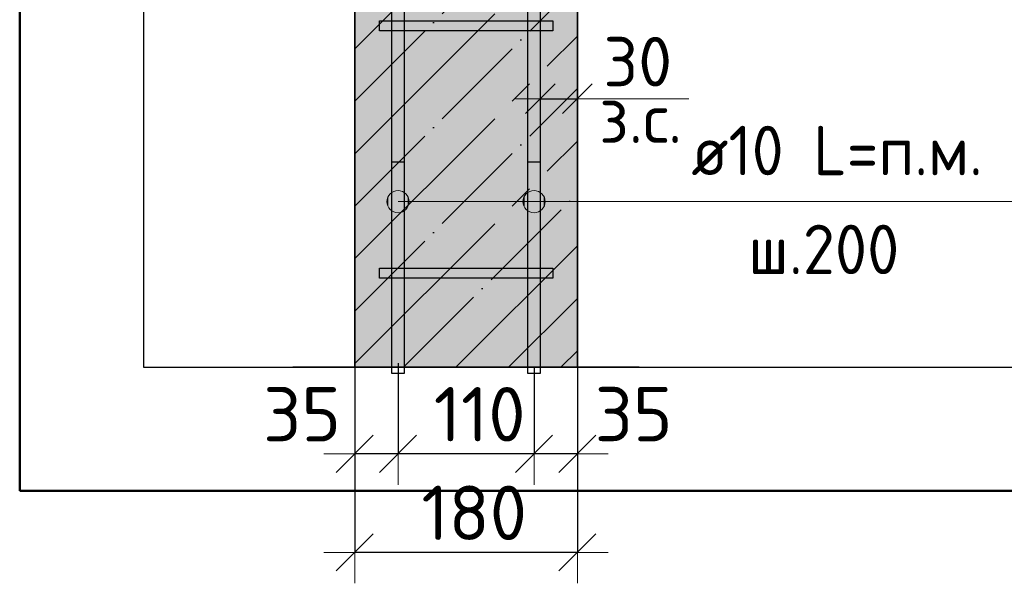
# Model space of a CAD drawing. Header units: millimetres. Extents: x -2995 to 47287, y -2809 to 58122.
# Tile 77 of 143: x 45545 to 46341, y 32758 to 33214. Entities that reach past the tile are written whole.
import ezdxf

# ---------------------------------------------------------------- set-up
doc = ezdxf.new("R2010")
doc.units = ezdxf.units.MM
doc.header["$PDMODE"] = 65
doc.linetypes.add('______11', pattern=[100, 80, -10, 0, -10])
doc.linetypes.add('______5', pattern=[220, 160, -20, 20, -20])
for name, color, linetype, lineweight in [('Standard', 7, 'Continuous', 25), ('Арм.стержн. Арматура края', 96, 'Continuous', 35), ('Арм.стержн. вертикальными 1', 22, 'Continuous', 35), ('Арм.стержн.горизонт. 1', 180, 'Continuous', 35), ('Размерная линия_ общее', 7, 'Continuous', 13), ('Размерная линия_ общее_1', 7, 'Continuous', 13)]:
    doc.layers.add(name, color=color, linetype=linetype, lineweight=lineweight)
doc.layers.add('Арм.стержн.Стяжки', color=7, linetype='Continuous', lineweight=35, true_color=0x501e0f)
doc.styles.add('ISOCPEUR', font='ISOCPEUR')
doc.dimstyles.new('DIMSTYLE_3', dxfattribs={"dimtxt": 44, "dimasz": 50, "dimexe": 0, "dimexo": 0, "dimgap": 22, "dimtad": 2, "dimdec": 0, "dimrnd": 5, "dimzin": 12, "dimdsep": 46, "dimtxsty": 'ISOCPEUR', "dimblk1": 'ALL_ML_STRICH', "dimblk2": 'ALL_ML_STRICH', "dimsah": 1, "dimcen": 0, "dimclrd": 7, "dimclre": 256, "dimclrt": 7, "dimadec": 0, "dimazin": 0, "dimtfac": 1, "dimtdec": 0, "dimtix": 1, "dimtmove": 2, "dimatfit": 3, "dimfxl": 0, "dimtzin": 0, "dimlwd": 0, "dimlwe": -3, "dimarcsym": 0})
doc.dimstyles.new('DIMSTYLE_7', dxfattribs={"dimtxt": 40, "dimasz": 40, "dimexe": 0, "dimexo": 0.001, "dimgap": 20, "dimtad": 2, "dimdec": 0, "dimrnd": 5, "dimzin": 12, "dimdsep": 46, "dimtxsty": 'ISOCPEUR', "dimblk1": 'ALL_ML_STRICH', "dimblk2": 'ALL_ML_STRICH', "dimsah": 1, "dimcen": 0, "dimse1": 1, "dimse2": 1, "dimclrd": 7, "dimclre": 256, "dimclrt": 7, "dimadec": 0, "dimazin": 0, "dimtfac": 1, "dimtdec": 0, "dimtix": 1, "dimtmove": 2, "dimatfit": 3, "dimfxl": 0, "dimtvp": 1.2, "dimtzin": 0, "dimlwd": 0, "dimlwe": -3, "dimarcsym": 0})
doc.dimstyles.new('DIMSTYLE_8', dxfattribs={"dimtxt": 44, "dimasz": 50, "dimexe": 0, "dimexo": 0, "dimgap": 22, "dimtad": 2, "dimdec": 0, "dimrnd": 5, "dimzin": 12, "dimdsep": 46, "dimtxsty": 'ISOCPEUR', "dimblk1": 'ALL_ML_STRICH', "dimblk2": 'ALL_ML_STRICH', "dimsah": 1, "dimcen": 0, "dimclrd": 7, "dimclre": 256, "dimclrt": 7, "dimadec": 0, "dimazin": 0, "dimtfac": 1, "dimtdec": 0, "dimtix": 1, "dimtmove": 2, "dimatfit": 3, "dimfxl": 0, "dimtvp": 1.2, "dimtzin": 0, "dimlwd": 0, "dimlwe": -3, "dimarcsym": 0})

# ---------------------------------------------------------------- blocks, each defined once
blk = doc.blocks.new('ALL_ML_STRICH')
at = {"color": 0, "linetype": 'ByBlock', "lineweight": -2}
for p, q in [((0, -0.5), (0, 0.5)), ((-0.3, -0.3), (0.3, 0.3)), ((-1, 0), (0.5, 0))]:
    blk.add_line(p, q, dxfattribs=at)
blk = doc.blocks.new('*D360')
at = {"layer": 'DEFPOINTS', "color": 7, "linetype": 'Continuous', "lineweight": 13, "transparency": 33554687}
for p in [(45995.8, 32970.07), (45960.8, 32952.11), (45995.8, 32862.94)]:
    blk.add_point(p, dxfattribs=at)
at = {"layer": 'Размерная линия_ общее', "color": 253, "linetype": 'Continuous', "lineweight": -2, "true_color": 0xa0a0a0, "transparency": 33554687}
for p, q in [((45995.8, 32950.07), (45995.8, 32862.94)), ((45960.8, 32932.11), (45960.8, 32862.94))]:
    blk.add_line(p, q, dxfattribs=at)
at = {"layer": 'Размерная линия_ общее', "color": 7, "linetype": 'Continuous', "lineweight": -2, "transparency": 33554687}
blk.add_line((45995.8, 32862.94), (45960.8, 32862.94), dxfattribs=at)
at = {"layer": 'Размерная линия_ общее', "color": 7, "linetype": 'Continuous', "lineweight": 13, "transparency": 33554687, "xscale": 50, "yscale": 50, "zscale": 50}
for p, rotation in [((45960.8, 32862.94), 180), ((45995.8, 32862.94), 360)]:
    blk.add_blockref('ALL_ML_STRICH', p, dxfattribs=dict(at, rotation=rotation))
at = {"layer": 'Размерная линия_ общее', "color": 7, "linetype": 'Continuous', "lineweight": 13, "transparency": 33554687, "insert": (46041.29, 32895.01), "char_height": 44, "width": 88, "attachment_point": 5, "style": 'ISOCPEUR'}
blk.add_mtext('\\A1;{35}', dxfattribs=at)
blk = doc.blocks.new('*D361')
at = {"layer": 'DEFPOINTS', "color": 7, "linetype": 'Continuous', "lineweight": 13, "transparency": 33554687}
for p in [(45850.8, 32956.2), (45960.8, 32952.11), (45960.8, 32862.94)]:
    blk.add_point(p, dxfattribs=at)
at = {"layer": 'Размерная линия_ общее', "color": 253, "linetype": 'Continuous', "lineweight": -2, "true_color": 0xa0a0a0, "transparency": 33554687}
for p, q in [((45850.8, 32936.2), (45850.8, 32862.94)), ((45960.8, 32932.11), (45960.8, 32862.94))]:
    blk.add_line(p, q, dxfattribs=at)
at = {"layer": 'Размерная линия_ общее', "color": 7, "linetype": 'Continuous', "lineweight": -2, "transparency": 33554687}
blk.add_line((45960.8, 32862.94), (45850.8, 32862.94), dxfattribs=at)
at = {"layer": 'Размерная линия_ общее', "color": 7, "linetype": 'Continuous', "lineweight": 13, "transparency": 33554687, "xscale": 50, "yscale": 50, "zscale": 50}
for p, rotation in [((45850.8, 32862.94), 180), ((45960.8, 32862.94), 360)]:
    blk.add_blockref('ALL_ML_STRICH', p, dxfattribs=dict(at, rotation=rotation))
at = {"layer": 'Размерная линия_ общее', "color": 7, "linetype": 'Continuous', "lineweight": 13, "transparency": 33554687, "insert": (45916.8, 32894.94), "char_height": 44, "width": 132, "attachment_point": 5, "style": 'ISOCPEUR'}
blk.add_mtext('\\A1;{110}', dxfattribs=at)
blk = doc.blocks.new('*D362')
at = {"layer": 'DEFPOINTS', "color": 7, "linetype": 'Continuous', "lineweight": 13, "transparency": 33554687}
for p in [(45815.8, 32962.08), (45850.8, 32956.2), (45850.8, 32862.94)]:
    blk.add_point(p, dxfattribs=at)
at = {"layer": 'Размерная линия_ общее', "color": 253, "linetype": 'Continuous', "lineweight": -2, "true_color": 0xa0a0a0, "transparency": 33554687}
for p, q in [((45815.8, 32942.08), (45815.8, 32862.94)), ((45850.8, 32936.2), (45850.8, 32862.94))]:
    blk.add_line(p, q, dxfattribs=at)
at = {"layer": 'Размерная линия_ общее', "color": 7, "linetype": 'Continuous', "lineweight": -2, "transparency": 33554687}
blk.add_line((45850.8, 32862.94), (45815.8, 32862.94), dxfattribs=at)
at = {"layer": 'Размерная линия_ общее', "color": 7, "linetype": 'Continuous', "lineweight": 13, "transparency": 33554687, "xscale": 50, "yscale": 50, "zscale": 50}
for p, rotation in [((45815.8, 32862.94), 180), ((45850.8, 32862.94), 360)]:
    blk.add_blockref('ALL_ML_STRICH', p, dxfattribs=dict(at, rotation=rotation))
at = {"layer": 'Размерная линия_ общее', "color": 7, "linetype": 'Continuous', "lineweight": 13, "transparency": 33554687, "insert": (45773.21, 32894.92), "char_height": 44, "width": 88, "attachment_point": 5, "style": 'ISOCPEUR'}
blk.add_mtext('\\A1;{35}', dxfattribs=at)
blk = doc.blocks.new('*D363')
at = {"layer": 'DEFPOINTS', "color": 7, "linetype": 'Continuous', "lineweight": 13, "transparency": 33554687}
for p in [(45815.8, 32956.52), (45995.8, 32950.07), (45995.8, 32783.19)]:
    blk.add_point(p, dxfattribs=at)
at = {"layer": 'Размерная линия_ общее', "color": 253, "linetype": 'Continuous', "lineweight": -2, "true_color": 0xa0a0a0, "transparency": 33554687}
for p, q in [((45815.8, 32936.52), (45815.8, 32783.19)), ((45995.8, 32930.07), (45995.8, 32783.19))]:
    blk.add_line(p, q, dxfattribs=at)
at = {"layer": 'Размерная линия_ общее', "color": 7, "linetype": 'Continuous', "lineweight": -2, "transparency": 33554687}
blk.add_line((45995.8, 32783.19), (45815.8, 32783.19), dxfattribs=at)
at = {"layer": 'Размерная линия_ общее', "color": 7, "linetype": 'Continuous', "lineweight": 13, "transparency": 33554687, "xscale": 50, "yscale": 50, "zscale": 50}
for p, rotation in [((45815.8, 32783.19), 180), ((45995.8, 32783.19), 360)]:
    blk.add_blockref('ALL_ML_STRICH', p, dxfattribs=dict(at, rotation=rotation))
at = {"layer": 'Размерная линия_ общее', "color": 7, "linetype": 'Continuous', "lineweight": 13, "transparency": 33554687, "insert": (45912.4, 32815.19), "char_height": 44, "width": 132, "attachment_point": 5, "style": 'ISOCPEUR'}
blk.add_mtext('\\A1;{180}', dxfattribs=at)
blk = doc.blocks.new('*D364')
at = {"layer": 'DEFPOINTS', "color": 7, "linetype": 'Continuous', "lineweight": 13, "transparency": 33554687}
for p in [(45965.8, 33158.81), (45995.8, 33158.81), (45965.8, 33150.09)]:
    blk.add_point(p, dxfattribs=at)
at = {"layer": 'Размерная линия_ общее_1', "color": 7, "linetype": 'Continuous', "lineweight": -2, "transparency": 33554687}
blk.add_line((45965.8, 33150.09), (45995.8, 33150.09), dxfattribs=at)
at = {"layer": 'Размерная линия_ общее_1', "color": 7, "linetype": 'Continuous', "lineweight": 13, "transparency": 33554687, "xscale": 40, "yscale": 40, "zscale": 40, "rotation": 180}
blk.add_blockref('ALL_ML_STRICH', (45965.8, 33150.09), dxfattribs=at)
at = {"layer": 'Размерная линия_ общее_1', "color": 7, "linetype": 'Continuous', "lineweight": 13, "transparency": 33554687, "xscale": 40, "yscale": 40, "zscale": 40}
blk.add_blockref('ALL_ML_STRICH', (45995.8, 33150.09), dxfattribs=at)
at = {"layer": 'Размерная линия_ общее_1', "color": 7, "linetype": 'Continuous', "lineweight": 13, "transparency": 33554687, "insert": (46044.62, 33180.09), "char_height": 40, "width": 80, "attachment_point": 5, "style": 'ISOCPEUR'}
blk.add_mtext('\\A1;{30}', dxfattribs=at)
at = {"layer": 'Размерная линия_ общее_1', "color": 7, "linetype": 'Continuous', "lineweight": 13, "transparency": 33554687, "insert": (46013.39, 33154.35), "char_height": 40, "width": 2, "attachment_point": 1, "line_spacing_factor": 0.60241, "style": 'ISOCPEUR'}
blk.add_mtext('з.с.', dxfattribs=at)

msp = doc.modelspace()

# ---------------------------------------------------------------- hatches: boundary and pattern name
at = {"linetype": 'Continuous', "lineweight": -3, "true_color": 0xc7c7c7, "transparency": 33554687}
msp.add_hatch(color=9, dxfattribs=at).paths.add_polyline_path([(45995.8, 33564.06), (45815.8, 33564.06), (45815.8, 32932.94), (45995.8, 32932.94)])
at = {"layer": 'Арм.стержн. вертикальными 1', "linetype": 'Continuous', "lineweight": 50, "transparency": 33554687}
for points in [[(45866.27, 33029.06), (45865.89, 33030.97), (45864.8, 33032.6), (45863.18, 33033.68), (45861.27, 33034.06), (45859.36, 33033.68), (45857.73, 33032.6), (45856.65, 33030.97), (45856.27, 33029.06), (45856.65, 33027.15), (45857.73, 33025.53), (45859.36, 33024.44), (45861.27, 33024.06), (45863.18, 33024.44), (45864.8, 33025.53), (45865.89, 33027.15)], [(45955.8, 33029.06), (45955.42, 33030.97), (45954.34, 33032.6), (45952.71, 33033.68), (45950.8, 33034.06), (45948.89, 33033.68), (45947.26, 33032.6), (45946.18, 33030.97), (45945.8, 33029.06), (45946.18, 33027.15), (45947.26, 33025.53), (45948.89, 33024.44), (45950.8, 33024.06), (45952.71, 33024.44), (45954.34, 33025.53), (45955.42, 33027.15)]]:
    msp.add_hatch(color=4, dxfattribs=at).paths.add_polyline_path(points)
at = {"layer": 'Арм.стержн.горизонт. 1', "linetype": 'Continuous', "lineweight": 13, "transparency": 33554687}
for points in [[(45843.06, 33062.41), (45843.06, 33071.41), (45841.8, 33066.91)], [(45843.06, 33062.41), (45843.06, 33071.41), (45841.8, 33066.91)], [(45843.06, 33062.41), (45843.06, 33071.41), (45841.8, 33066.91)], [(45843.06, 33062.41), (45843.06, 33071.41), (45841.8, 33066.91)], [(45843.06, 33062.41), (45843.06, 33071.41), (45841.8, 33066.91)], [(45843.06, 33062.41), (45843.06, 33071.41), (45841.8, 33066.91)], [(45843.06, 33062.41), (45843.06, 33071.41), (45841.8, 33066.91)], [(45843.06, 33062.41), (45843.06, 33071.41), (45841.8, 33066.91)], [(45843.06, 33062.41), (45843.06, 33071.41), (45841.8, 33066.91)], [(45843.06, 33062.41), (45843.06, 33071.41), (45841.8, 33066.91)], [(45843.06, 33062.41), (45843.06, 33071.41), (45841.8, 33066.91)], [(45843.06, 33062.41), (45843.06, 33071.41), (45841.8, 33066.91)], [(45843.06, 33062.41), (45843.06, 33071.41), (45841.8, 33066.91)], [(45846.3, 33059.17), (45846.3, 33074.65), (45843.06, 33071.41)], [(45846.3, 33059.17), (45846.3, 33074.65), (45843.06, 33071.41)], [(45846.3, 33059.17), (45846.3, 33074.65), (45843.06, 33071.41)], [(45846.3, 33059.17), (45846.3, 33074.65), (45843.06, 33071.41)], [(45846.3, 33059.17), (45846.3, 33074.65), (45843.06, 33071.41)], [(45846.3, 33059.17), (45846.3, 33074.65), (45843.06, 33071.41)], [(45846.3, 33059.17), (45846.3, 33074.65), (45843.06, 33071.41)], [(45846.3, 33059.17), (45846.3, 33074.65), (45843.06, 33071.41)], [(45846.3, 33059.17), (45846.3, 33074.65), (45843.06, 33071.41)], [(45846.3, 33059.17), (45846.3, 33074.65), (45843.06, 33071.41)], [(45846.3, 33059.17), (45846.3, 33074.65), (45843.06, 33071.41)], [(45846.3, 33059.17), (45846.3, 33074.65), (45843.06, 33071.41)], [(45846.3, 33059.17), (45846.3, 33074.65), (45843.06, 33071.41)], [(45846.3, 33059.17), (45843.06, 33071.41), (45843.06, 33062.41)], [(45846.3, 33059.17), (45843.06, 33071.41), (45843.06, 33062.41)], [(45846.3, 33059.17), (45843.06, 33071.41), (45843.06, 33062.41)], [(45846.3, 33059.17), (45843.06, 33071.41), (45843.06, 33062.41)], [(45846.3, 33059.17), (45843.06, 33071.41), (45843.06, 33062.41)], [(45846.3, 33059.17), (45843.06, 33071.41), (45843.06, 33062.41)], [(45846.3, 33059.17), (45843.06, 33071.41), (45843.06, 33062.41)], [(45846.3, 33059.17), (45843.06, 33071.41), (45843.06, 33062.41)], [(45846.3, 33059.17), (45843.06, 33071.41), (45843.06, 33062.41)], [(45846.3, 33059.17), (45843.06, 33071.41), (45843.06, 33062.41)], [(45846.3, 33059.17), (45843.06, 33071.41), (45843.06, 33062.41)], [(45846.3, 33059.17), (45843.06, 33071.41), (45843.06, 33062.41)], [(45846.3, 33059.17), (45843.06, 33071.41), (45843.06, 33062.41)], [(45850.8, 33057.91), (45850.8, 33075.91), (45846.3, 33074.65)], [(45850.8, 33057.91), (45850.8, 33075.91), (45846.3, 33074.65)], [(45850.8, 33057.91), (45850.8, 33075.91), (45846.3, 33074.65)], [(45850.8, 33057.91), (45850.8, 33075.91), (45846.3, 33074.65)], [(45850.8, 33057.91), (45850.8, 33075.91), (45846.3, 33074.65)], [(45850.8, 33057.91), (45850.8, 33075.91), (45846.3, 33074.65)], [(45850.8, 33057.91), (45850.8, 33075.91), (45846.3, 33074.65)], [(45850.8, 33057.91), (45850.8, 33075.91), (45846.3, 33074.65)], [(45850.8, 33057.91), (45850.8, 33075.91), (45846.3, 33074.65)], [(45850.8, 33057.91), (45850.8, 33075.91), (45846.3, 33074.65)], [(45850.8, 33057.91), (45850.8, 33075.91), (45846.3, 33074.65)], [(45850.8, 33057.91), (45850.8, 33075.91), (45846.3, 33074.65)], [(45850.8, 33057.91), (45850.8, 33075.91), (45846.3, 33074.65)], [(45850.8, 33057.91), (45846.3, 33074.65), (45846.3, 33059.17)], [(45850.8, 33057.91), (45846.3, 33074.65), (45846.3, 33059.17)], [(45850.8, 33057.91), (45846.3, 33074.65), (45846.3, 33059.17)], [(45850.8, 33057.91), (45846.3, 33074.65), (45846.3, 33059.17)], [(45850.8, 33057.91), (45846.3, 33074.65), (45846.3, 33059.17)], [(45850.8, 33057.91), (45846.3, 33074.65), (45846.3, 33059.17)], [(45850.8, 33057.91), (45846.3, 33074.65), (45846.3, 33059.17)], [(45850.8, 33057.91), (45846.3, 33074.65), (45846.3, 33059.17)], [(45850.8, 33057.91), (45846.3, 33074.65), (45846.3, 33059.17)], [(45850.8, 33057.91), (45846.3, 33074.65), (45846.3, 33059.17)], [(45850.8, 33057.91), (45846.3, 33074.65), (45846.3, 33059.17)], [(45850.8, 33057.91), (45846.3, 33074.65), (45846.3, 33059.17)], [(45850.8, 33057.91), (45846.3, 33074.65), (45846.3, 33059.17)], [(45855.3, 33059.17), (45855.3, 33074.65), (45850.8, 33075.91)], [(45855.3, 33059.17), (45850.8, 33075.91), (45850.8, 33057.91)], [(45855.3, 33059.17), (45855.3, 33074.65), (45850.8, 33075.91)], [(45855.3, 33059.17), (45850.8, 33075.91), (45850.8, 33057.91)], [(45855.3, 33059.17), (45855.3, 33074.65), (45850.8, 33075.91)], [(45855.3, 33059.17), (45850.8, 33075.91), (45850.8, 33057.91)], [(45855.3, 33059.17), (45855.3, 33074.65), (45850.8, 33075.91)], [(45855.3, 33059.17), (45850.8, 33075.91), (45850.8, 33057.91)], [(45855.3, 33059.17), (45855.3, 33074.65), (45850.8, 33075.91)], [(45855.3, 33059.17), (45850.8, 33075.91), (45850.8, 33057.91)], [(45855.3, 33059.17), (45855.3, 33074.65), (45850.8, 33075.91)], [(45855.3, 33059.17), (45850.8, 33075.91), (45850.8, 33057.91)], [(45855.3, 33059.17), (45855.3, 33074.65), (45850.8, 33075.91)], [(45855.3, 33059.17), (45850.8, 33075.91), (45850.8, 33057.91)], [(45855.3, 33059.17), (45855.3, 33074.65), (45850.8, 33075.91)], [(45855.3, 33059.17), (45850.8, 33075.91), (45850.8, 33057.91)], [(45855.3, 33059.17), (45855.3, 33074.65), (45850.8, 33075.91)], [(45855.3, 33059.17), (45850.8, 33075.91), (45850.8, 33057.91)], [(45855.3, 33059.17), (45855.3, 33074.65), (45850.8, 33075.91)], [(45855.3, 33059.17), (45850.8, 33075.91), (45850.8, 33057.91)], [(45855.3, 33059.17), (45855.3, 33074.65), (45850.8, 33075.91)], [(45855.3, 33059.17), (45850.8, 33075.91), (45850.8, 33057.91)], [(45855.3, 33059.17), (45855.3, 33074.65), (45850.8, 33075.91)], [(45855.3, 33059.17), (45850.8, 33075.91), (45850.8, 33057.91)], [(45855.3, 33059.17), (45855.3, 33074.65), (45850.8, 33075.91)], [(45855.3, 33059.17), (45850.8, 33075.91), (45850.8, 33057.91)], [(45858.54, 33062.41), (45858.54, 33071.41), (45855.3, 33074.65)], [(45858.54, 33062.41), (45855.3, 33074.65), (45855.3, 33059.17)], [(45858.54, 33062.41), (45858.54, 33071.41), (45855.3, 33074.65)], [(45858.54, 33062.41), (45855.3, 33074.65), (45855.3, 33059.17)], [(45858.54, 33062.41), (45858.54, 33071.41), (45855.3, 33074.65)], [(45858.54, 33062.41), (45855.3, 33074.65), (45855.3, 33059.17)], [(45858.54, 33062.41), (45858.54, 33071.41), (45855.3, 33074.65)], [(45858.54, 33062.41), (45855.3, 33074.65), (45855.3, 33059.17)], [(45858.54, 33062.41), (45858.54, 33071.41), (45855.3, 33074.65)], [(45858.54, 33062.41), (45855.3, 33074.65), (45855.3, 33059.17)], [(45858.54, 33062.41), (45858.54, 33071.41), (45855.3, 33074.65)], [(45858.54, 33062.41), (45855.3, 33074.65), (45855.3, 33059.17)], [(45858.54, 33062.41), (45858.54, 33071.41), (45855.3, 33074.65)], [(45858.54, 33062.41), (45855.3, 33074.65), (45855.3, 33059.17)], [(45858.54, 33062.41), (45858.54, 33071.41), (45855.3, 33074.65)], [(45858.54, 33062.41), (45855.3, 33074.65), (45855.3, 33059.17)], [(45858.54, 33062.41), (45858.54, 33071.41), (45855.3, 33074.65)], [(45858.54, 33062.41), (45855.3, 33074.65), (45855.3, 33059.17)], [(45858.54, 33062.41), (45858.54, 33071.41), (45855.3, 33074.65)], [(45858.54, 33062.41), (45855.3, 33074.65), (45855.3, 33059.17)], [(45858.54, 33062.41), (45858.54, 33071.41), (45855.3, 33074.65)], [(45858.54, 33062.41), (45855.3, 33074.65), (45855.3, 33059.17)], [(45858.54, 33062.41), (45858.54, 33071.41), (45855.3, 33074.65)], [(45858.54, 33062.41), (45855.3, 33074.65), (45855.3, 33059.17)], [(45858.54, 33062.41), (45858.54, 33071.41), (45855.3, 33074.65)], [(45858.54, 33062.41), (45855.3, 33074.65), (45855.3, 33059.17)], [(45858.54, 33071.41), (45858.54, 33062.41), (45859.8, 33066.91)], [(45858.54, 33071.41), (45858.54, 33062.41), (45859.8, 33066.91)], [(45858.54, 33071.41), (45858.54, 33062.41), (45859.8, 33066.91)], [(45858.54, 33071.41), (45858.54, 33062.41), (45859.8, 33066.91)], [(45858.54, 33071.41), (45858.54, 33062.41), (45859.8, 33066.91)], [(45858.54, 33071.41), (45858.54, 33062.41), (45859.8, 33066.91)], [(45858.54, 33071.41), (45858.54, 33062.41), (45859.8, 33066.91)], [(45858.54, 33071.41), (45858.54, 33062.41), (45859.8, 33066.91)], [(45858.54, 33071.41), (45858.54, 33062.41), (45859.8, 33066.91)], [(45858.54, 33071.41), (45858.54, 33062.41), (45859.8, 33066.91)], [(45858.54, 33071.41), (45858.54, 33062.41), (45859.8, 33066.91)], [(45858.54, 33071.41), (45858.54, 33062.41), (45859.8, 33066.91)], [(45858.54, 33071.41), (45858.54, 33062.41), (45859.8, 33066.91)], [(45953.06, 33062.41), (45953.06, 33071.41), (45951.8, 33066.91)], [(45953.06, 33062.41), (45953.06, 33071.41), (45951.8, 33066.91)], [(45953.06, 33062.41), (45953.06, 33071.41), (45951.8, 33066.91)], [(45953.06, 33062.41), (45953.06, 33071.41), (45951.8, 33066.91)], [(45953.06, 33062.41), (45953.06, 33071.41), (45951.8, 33066.91)], [(45953.06, 33062.41), (45953.06, 33071.41), (45951.8, 33066.91)], [(45953.06, 33062.41), (45953.06, 33071.41), (45951.8, 33066.91)], [(45953.06, 33062.41), (45953.06, 33071.41), (45951.8, 33066.91)], [(45953.06, 33062.41), (45953.06, 33071.41), (45951.8, 33066.91)], [(45953.06, 33062.41), (45953.06, 33071.41), (45951.8, 33066.91)], [(45953.06, 33062.41), (45953.06, 33071.41), (45951.8, 33066.91)], [(45953.06, 33062.41), (45953.06, 33071.41), (45951.8, 33066.91)], [(45953.06, 33062.41), (45953.06, 33071.41), (45951.8, 33066.91)], [(45956.3, 33059.17), (45956.3, 33074.65), (45953.06, 33071.41)], [(45956.3, 33059.17), (45956.3, 33074.65), (45953.06, 33071.41)], [(45956.3, 33059.17), (45956.3, 33074.65), (45953.06, 33071.41)], [(45956.3, 33059.17), (45956.3, 33074.65), (45953.06, 33071.41)], [(45956.3, 33059.17), (45956.3, 33074.65), (45953.06, 33071.41)], [(45956.3, 33059.17), (45956.3, 33074.65), (45953.06, 33071.41)], [(45956.3, 33059.17), (45956.3, 33074.65), (45953.06, 33071.41)], [(45956.3, 33059.17), (45956.3, 33074.65), (45953.06, 33071.41)], [(45956.3, 33059.17), (45956.3, 33074.65), (45953.06, 33071.41)], [(45956.3, 33059.17), (45956.3, 33074.65), (45953.06, 33071.41)], [(45956.3, 33059.17), (45956.3, 33074.65), (45953.06, 33071.41)], [(45956.3, 33059.17), (45956.3, 33074.65), (45953.06, 33071.41)], [(45956.3, 33059.17), (45956.3, 33074.65), (45953.06, 33071.41)], [(45956.3, 33059.17), (45953.06, 33071.41), (45953.06, 33062.41)], [(45956.3, 33059.17), (45953.06, 33071.41), (45953.06, 33062.41)], [(45956.3, 33059.17), (45953.06, 33071.41), (45953.06, 33062.41)], [(45956.3, 33059.17), (45953.06, 33071.41), (45953.06, 33062.41)], [(45956.3, 33059.17), (45953.06, 33071.41), (45953.06, 33062.41)], [(45956.3, 33059.17), (45953.06, 33071.41), (45953.06, 33062.41)], [(45956.3, 33059.17), (45953.06, 33071.41), (45953.06, 33062.41)], [(45956.3, 33059.17), (45953.06, 33071.41), (45953.06, 33062.41)], [(45956.3, 33059.17), (45953.06, 33071.41), (45953.06, 33062.41)], [(45956.3, 33059.17), (45953.06, 33071.41), (45953.06, 33062.41)], [(45956.3, 33059.17), (45953.06, 33071.41), (45953.06, 33062.41)], [(45956.3, 33059.17), (45953.06, 33071.41), (45953.06, 33062.41)], [(45956.3, 33059.17), (45953.06, 33071.41), (45953.06, 33062.41)], [(45960.8, 33057.91), (45960.8, 33075.91), (45956.3, 33074.65)], [(45960.8, 33057.91), (45960.8, 33075.91), (45956.3, 33074.65)], [(45960.8, 33057.91), (45960.8, 33075.91), (45956.3, 33074.65)], [(45960.8, 33057.91), (45960.8, 33075.91), (45956.3, 33074.65)], [(45960.8, 33057.91), (45960.8, 33075.91), (45956.3, 33074.65)], [(45960.8, 33057.91), (45960.8, 33075.91), (45956.3, 33074.65)], [(45960.8, 33057.91), (45960.8, 33075.91), (45956.3, 33074.65)], [(45960.8, 33057.91), (45960.8, 33075.91), (45956.3, 33074.65)], [(45960.8, 33057.91), (45960.8, 33075.91), (45956.3, 33074.65)], [(45960.8, 33057.91), (45960.8, 33075.91), (45956.3, 33074.65)], [(45960.8, 33057.91), (45960.8, 33075.91), (45956.3, 33074.65)], [(45960.8, 33057.91), (45960.8, 33075.91), (45956.3, 33074.65)], [(45960.8, 33057.91), (45960.8, 33075.91), (45956.3, 33074.65)], [(45960.8, 33057.91), (45956.3, 33074.65), (45956.3, 33059.17)], [(45960.8, 33057.91), (45956.3, 33074.65), (45956.3, 33059.17)], [(45960.8, 33057.91), (45956.3, 33074.65), (45956.3, 33059.17)], [(45960.8, 33057.91), (45956.3, 33074.65), (45956.3, 33059.17)], [(45960.8, 33057.91), (45956.3, 33074.65), (45956.3, 33059.17)], [(45960.8, 33057.91), (45956.3, 33074.65), (45956.3, 33059.17)], [(45960.8, 33057.91), (45956.3, 33074.65), (45956.3, 33059.17)], [(45960.8, 33057.91), (45956.3, 33074.65), (45956.3, 33059.17)], [(45960.8, 33057.91), (45956.3, 33074.65), (45956.3, 33059.17)], [(45960.8, 33057.91), (45956.3, 33074.65), (45956.3, 33059.17)], [(45960.8, 33057.91), (45956.3, 33074.65), (45956.3, 33059.17)], [(45960.8, 33057.91), (45956.3, 33074.65), (45956.3, 33059.17)], [(45960.8, 33057.91), (45956.3, 33074.65), (45956.3, 33059.17)], [(45965.3, 33059.17), (45965.3, 33074.65), (45960.8, 33075.91)], [(45965.3, 33059.17), (45960.8, 33075.91), (45960.8, 33057.91)], [(45965.3, 33059.17), (45965.3, 33074.65), (45960.8, 33075.91)], [(45965.3, 33059.17), (45960.8, 33075.91), (45960.8, 33057.91)], [(45965.3, 33059.17), (45965.3, 33074.65), (45960.8, 33075.91)], [(45965.3, 33059.17), (45960.8, 33075.91), (45960.8, 33057.91)], [(45965.3, 33059.17), (45965.3, 33074.65), (45960.8, 33075.91)], [(45965.3, 33059.17), (45960.8, 33075.91), (45960.8, 33057.91)], [(45965.3, 33059.17), (45965.3, 33074.65), (45960.8, 33075.91)], [(45965.3, 33059.17), (45960.8, 33075.91), (45960.8, 33057.91)], [(45965.3, 33059.17), (45965.3, 33074.65), (45960.8, 33075.91)], [(45965.3, 33059.17), (45960.8, 33075.91), (45960.8, 33057.91)], [(45965.3, 33059.17), (45965.3, 33074.65), (45960.8, 33075.91)], [(45965.3, 33059.17), (45960.8, 33075.91), (45960.8, 33057.91)], [(45965.3, 33059.17), (45965.3, 33074.65), (45960.8, 33075.91)], [(45965.3, 33059.17), (45960.8, 33075.91), (45960.8, 33057.91)], [(45965.3, 33059.17), (45965.3, 33074.65), (45960.8, 33075.91)], [(45965.3, 33059.17), (45960.8, 33075.91), (45960.8, 33057.91)], [(45965.3, 33059.17), (45965.3, 33074.65), (45960.8, 33075.91)], [(45965.3, 33059.17), (45960.8, 33075.91), (45960.8, 33057.91)], [(45965.3, 33059.17), (45965.3, 33074.65), (45960.8, 33075.91)], [(45965.3, 33059.17), (45960.8, 33075.91), (45960.8, 33057.91)], [(45965.3, 33059.17), (45965.3, 33074.65), (45960.8, 33075.91)], [(45965.3, 33059.17), (45960.8, 33075.91), (45960.8, 33057.91)], [(45965.3, 33059.17), (45965.3, 33074.65), (45960.8, 33075.91)], [(45965.3, 33059.17), (45960.8, 33075.91), (45960.8, 33057.91)], [(45968.54, 33062.41), (45968.54, 33071.41), (45965.3, 33074.65)], [(45968.54, 33062.41), (45965.3, 33074.65), (45965.3, 33059.17)], [(45968.54, 33062.41), (45968.54, 33071.41), (45965.3, 33074.65)], [(45968.54, 33062.41), (45965.3, 33074.65), (45965.3, 33059.17)], [(45968.54, 33062.41), (45968.54, 33071.41), (45965.3, 33074.65)], [(45968.54, 33062.41), (45965.3, 33074.65), (45965.3, 33059.17)], [(45968.54, 33062.41), (45968.54, 33071.41), (45965.3, 33074.65)], [(45968.54, 33062.41), (45965.3, 33074.65), (45965.3, 33059.17)], [(45968.54, 33062.41), (45968.54, 33071.41), (45965.3, 33074.65)], [(45968.54, 33062.41), (45965.3, 33074.65), (45965.3, 33059.17)], [(45968.54, 33062.41), (45968.54, 33071.41), (45965.3, 33074.65)], [(45968.54, 33062.41), (45965.3, 33074.65), (45965.3, 33059.17)], [(45968.54, 33062.41), (45968.54, 33071.41), (45965.3, 33074.65)], [(45968.54, 33062.41), (45965.3, 33074.65), (45965.3, 33059.17)], [(45968.54, 33062.41), (45968.54, 33071.41), (45965.3, 33074.65)], [(45968.54, 33062.41), (45965.3, 33074.65), (45965.3, 33059.17)], [(45968.54, 33062.41), (45968.54, 33071.41), (45965.3, 33074.65)], [(45968.54, 33062.41), (45965.3, 33074.65), (45965.3, 33059.17)], [(45968.54, 33062.41), (45968.54, 33071.41), (45965.3, 33074.65)], [(45968.54, 33062.41), (45965.3, 33074.65), (45965.3, 33059.17)], [(45968.54, 33062.41), (45968.54, 33071.41), (45965.3, 33074.65)], [(45968.54, 33062.41), (45965.3, 33074.65), (45965.3, 33059.17)], [(45968.54, 33062.41), (45968.54, 33071.41), (45965.3, 33074.65)], [(45968.54, 33062.41), (45965.3, 33074.65), (45965.3, 33059.17)], [(45968.54, 33062.41), (45968.54, 33071.41), (45965.3, 33074.65)], [(45968.54, 33062.41), (45965.3, 33074.65), (45965.3, 33059.17)], [(45968.54, 33071.41), (45968.54, 33062.41), (45969.8, 33066.91)], [(45968.54, 33071.41), (45968.54, 33062.41), (45969.8, 33066.91)], [(45968.54, 33071.41), (45968.54, 33062.41), (45969.8, 33066.91)], [(45968.54, 33071.41), (45968.54, 33062.41), (45969.8, 33066.91)], [(45968.54, 33071.41), (45968.54, 33062.41), (45969.8, 33066.91)], [(45968.54, 33071.41), (45968.54, 33062.41), (45969.8, 33066.91)], [(45968.54, 33071.41), (45968.54, 33062.41), (45969.8, 33066.91)], [(45968.54, 33071.41), (45968.54, 33062.41), (45969.8, 33066.91)], [(45968.54, 33071.41), (45968.54, 33062.41), (45969.8, 33066.91)], [(45968.54, 33071.41), (45968.54, 33062.41), (45969.8, 33066.91)], [(45968.54, 33071.41), (45968.54, 33062.41), (45969.8, 33066.91)], [(45968.54, 33071.41), (45968.54, 33062.41), (45969.8, 33066.91)], [(45968.54, 33071.41), (45968.54, 33062.41), (45969.8, 33066.91)]]:
    msp.add_hatch(color=7, dxfattribs=at).paths.add_polyline_path(points)

# ---------------------------------------------------------------- linework, layer by layer
at = {"color": 7, "linetype": 'Continuous', "lineweight": 35, "transparency": 33554687}
for p, q in [((45815.8, 33564.06), (45815.8, 32932.94)), ((45995.8, 32932.94), (45995.8, 33564.06))]:
    msp.add_line(p, q, dxfattribs=at)
at = {"color": 253, "linetype": '______5', "lineweight": -3, "true_color": 0xababab, "transparency": 33554687}
for p, q in [((45815.8, 33190.49), (45995.8, 33370.49)), ((45815.8, 33105.64), (45995.8, 33285.64)), ((45815.8, 33020.79), (45995.8, 33200.79)), ((45815.8, 32935.93), (45995.8, 33115.93)), ((45897.65, 32932.94), (45995.8, 33031.08)), ((45982.51, 32932.94), (45995.8, 32946.23))]:
    msp.add_line(p, q, dxfattribs=at)
at = {"color": 253, "linetype": '______11', "lineweight": -3, "true_color": 0xababab, "transparency": 33554687}
for p, q in [((45815.8, 33148.07), (45995.8, 33328.07)), ((45815.8, 33063.21), (45995.8, 33243.21)), ((45815.8, 32978.36), (45995.8, 33158.36)), ((45855.23, 32932.94), (45995.8, 33073.51)), ((45940.08, 32932.94), (45995.8, 32988.65))]:
    msp.add_line(p, q, dxfattribs=at)
at = {"color": 7, "linetype": 'Continuous', "lineweight": 25, "transparency": 33554687}
msp.add_line((46045.8, 32932.94), (45765.8, 32932.94), dxfattribs=at)
at = {"layer": 'Standard', "color": 52, "linetype": 'Continuous', "lineweight": -3, "transparency": 33554687}
for p, q in [((45644.92, 33790.98), (45644.92, 32932.94)), ((45644.92, 33790.98), (45644.92, 32932.94)), ((45644.92, 32932.94), (46555.84, 32932.94)), ((45644.92, 32932.94), (46555.84, 32932.94))]:
    msp.add_line(p, q, dxfattribs=at)
at = {"layer": 'Standard', "color": 7, "linetype": 'Continuous', "lineweight": 13, "transparency": 33554687}
msp.add_line((45995.8, 33150.09), (46085.8, 33150.09), dxfattribs=at)
at = {"layer": 'Standard', "color": 7, "linetype": 'Continuous', "lineweight": 50, "transparency": 33554687}
msp.add_lwpolyline([(45544.92, 32832.94), (46655.84, 32832.94), (46655.84, 33890.98), (45544.92, 33890.98), (45544.92, 32832.94)], dxfattribs=at)
at = {"layer": 'Арм.стержн. Арматура края', "color": 4, "linetype": 'Continuous', "lineweight": 25, "transparency": 33554687}
for points in [[(45855.8, 33099.06), (45855.8, 32927.94), (45845.8, 32927.94), (45845.8, 33099.06), (45855.8, 33099.06)], [(45855.8, 33099.06), (45855.8, 32927.94), (45845.8, 32927.94), (45845.8, 33099.06), (45855.8, 33099.06)], [(45855.8, 33099.06), (45855.8, 32927.94), (45845.8, 32927.94), (45845.8, 33099.06), (45855.8, 33099.06)], [(45855.8, 33099.06), (45855.8, 32927.94), (45845.8, 32927.94), (45845.8, 33099.06), (45855.8, 33099.06)], [(45855.8, 33099.06), (45855.8, 32927.94), (45845.8, 32927.94), (45845.8, 33099.06), (45855.8, 33099.06)], [(45855.8, 33099.06), (45855.8, 32927.94), (45845.8, 32927.94), (45845.8, 33099.06), (45855.8, 33099.06)], [(45855.8, 33099.06), (45855.8, 32927.94), (45845.8, 32927.94), (45845.8, 33099.06), (45855.8, 33099.06)], [(45855.8, 33099.06), (45855.8, 32927.94), (45845.8, 32927.94), (45845.8, 33099.06), (45855.8, 33099.06)], [(45855.8, 33099.06), (45855.8, 32927.94), (45845.8, 32927.94), (45845.8, 33099.06), (45855.8, 33099.06)], [(45855.8, 33099.06), (45855.8, 32927.94), (45845.8, 32927.94), (45845.8, 33099.06), (45855.8, 33099.06)], [(45855.8, 33099.06), (45855.8, 32927.94), (45845.8, 32927.94), (45845.8, 33099.06), (45855.8, 33099.06)], [(45955.8, 32927.94), (45955.8, 33099.06), (45965.8, 33099.06), (45965.8, 32927.94), (45955.8, 32927.94)], [(45955.8, 32927.94), (45955.8, 33099.06), (45965.8, 33099.06), (45965.8, 32927.94), (45955.8, 32927.94)], [(45955.8, 32927.94), (45955.8, 33099.06), (45965.8, 33099.06), (45965.8, 32927.94), (45955.8, 32927.94)], [(45955.8, 32927.94), (45955.8, 33099.06), (45965.8, 33099.06), (45965.8, 32927.94), (45955.8, 32927.94)], [(45955.8, 32927.94), (45955.8, 33099.06), (45965.8, 33099.06), (45965.8, 32927.94), (45955.8, 32927.94)], [(45955.8, 32927.94), (45955.8, 33099.06), (45965.8, 33099.06), (45965.8, 32927.94), (45955.8, 32927.94)], [(45955.8, 32927.94), (45955.8, 33099.06), (45965.8, 33099.06), (45965.8, 32927.94), (45955.8, 32927.94)], [(45955.8, 32927.94), (45955.8, 33099.06), (45965.8, 33099.06), (45965.8, 32927.94), (45955.8, 32927.94)], [(45955.8, 32927.94), (45955.8, 33099.06), (45965.8, 33099.06), (45965.8, 32927.94), (45955.8, 32927.94)], [(45955.8, 32927.94), (45955.8, 33099.06), (45965.8, 33099.06), (45965.8, 32927.94), (45955.8, 32927.94)], [(45955.8, 32927.94), (45955.8, 33099.06), (45965.8, 33099.06), (45965.8, 32927.94), (45955.8, 32927.94)]]:
    msp.add_lwpolyline(points, dxfattribs=at)
at = {"layer": 'Арм.стержн.горизонт. 1', "color": 7, "linetype": 'Continuous', "lineweight": 13, "transparency": 33554687}
for p, q in [((45850.8, 33075.91), (45850.8, 33075.91)), ((45850.8, 33075.91), (45850.8, 33075.91)), ((45850.8, 33075.91), (45850.8, 33075.91)), ((45850.8, 33075.91), (45850.8, 33075.91)), ((45850.8, 33075.91), (45850.8, 33075.91)), ((45850.8, 33075.91), (45850.8, 33075.91)), ((45850.8, 33075.91), (45850.8, 33075.91)), ((45850.8, 33075.91), (45850.8, 33075.91)), ((45850.8, 33075.91), (45850.8, 33075.91)), ((45850.8, 33075.91), (45850.8, 33075.91)), ((45850.8, 33075.91), (45850.8, 33075.91)), ((45850.8, 33075.91), (45850.8, 33075.91)), ((45850.8, 33075.91), (45850.8, 33075.91)), ((45960.8, 33075.91), (45960.8, 33075.91)), ((45960.8, 33075.91), (45960.8, 33075.91)), ((45960.8, 33075.91), (45960.8, 33075.91)), ((45960.8, 33075.91), (45960.8, 33075.91)), ((45960.8, 33075.91), (45960.8, 33075.91)), ((45960.8, 33075.91), (45960.8, 33075.91)), ((45960.8, 33075.91), (45960.8, 33075.91)), ((45960.8, 33075.91), (45960.8, 33075.91)), ((45960.8, 33075.91), (45960.8, 33075.91)), ((45960.8, 33075.91), (45960.8, 33075.91)), ((45960.8, 33075.91), (45960.8, 33075.91)), ((45960.8, 33075.91), (45960.8, 33075.91)), ((45960.8, 33075.91), (45960.8, 33075.91)), ((45841.8, 33066.91), (45841.8, 33066.91)), ((45841.8, 33066.91), (45841.8, 33066.91)), ((45841.8, 33066.91), (45841.8, 33066.91)), ((45841.8, 33066.91), (45841.8, 33066.91)), ((45841.8, 33066.91), (45841.8, 33066.91)), ((45841.8, 33066.91), (45841.8, 33066.91)), ((45841.8, 33066.91), (45841.8, 33066.91)), ((45841.8, 33066.91), (45841.8, 33066.91)), ((45841.8, 33066.91), (45841.8, 33066.91)), ((45841.8, 33066.91), (45841.8, 33066.91)), ((45841.8, 33066.91), (45841.8, 33066.91)), ((45841.8, 33066.91), (45841.8, 33066.91)), ((45841.8, 33066.91), (45841.8, 33066.91)), ((46067.93, 33066.91), (45850.8, 33066.91)), ((46067.93, 33066.91), (45850.8, 33066.91)), ((46067.93, 33066.91), (45850.8, 33066.91)), ((46067.93, 33066.91), (45850.8, 33066.91)), ((46067.93, 33066.91), (45850.8, 33066.91)), ((46067.93, 33066.91), (45850.8, 33066.91)), ((46067.93, 33066.91), (45850.8, 33066.91)), ((46067.93, 33066.91), (45850.8, 33066.91)), ((46067.93, 33066.91), (45850.8, 33066.91)), ((46067.93, 33066.91), (45850.8, 33066.91)), ((46067.93, 33066.91), (45850.8, 33066.91)), ((46067.93, 33066.91), (45850.8, 33066.91)), ((46067.93, 33066.91), (45850.8, 33066.91)), ((45859.8, 33066.91), (45859.8, 33066.91)), ((45859.8, 33066.91), (45859.8, 33066.91)), ((45859.8, 33066.91), (45859.8, 33066.91)), ((45859.8, 33066.91), (45859.8, 33066.91)), ((45859.8, 33066.91), (45859.8, 33066.91)), ((45859.8, 33066.91), (45859.8, 33066.91)), ((45859.8, 33066.91), (45859.8, 33066.91)), ((45859.8, 33066.91), (45859.8, 33066.91)), ((45859.8, 33066.91), (45859.8, 33066.91)), ((45859.8, 33066.91), (45859.8, 33066.91)), ((45859.8, 33066.91), (45859.8, 33066.91)), ((45859.8, 33066.91), (45859.8, 33066.91)), ((45859.8, 33066.91), (45859.8, 33066.91)), ((45951.8, 33066.91), (45951.8, 33066.91)), ((45951.8, 33066.91), (45951.8, 33066.91)), ((45951.8, 33066.91), (45951.8, 33066.91)), ((45951.8, 33066.91), (45951.8, 33066.91)), ((45951.8, 33066.91), (45951.8, 33066.91)), ((45951.8, 33066.91), (45951.8, 33066.91)), ((45951.8, 33066.91), (45951.8, 33066.91)), ((45951.8, 33066.91), (45951.8, 33066.91)), ((45951.8, 33066.91), (45951.8, 33066.91)), ((45951.8, 33066.91), (45951.8, 33066.91)), ((45951.8, 33066.91), (45951.8, 33066.91)), ((45951.8, 33066.91), (45951.8, 33066.91)), ((45951.8, 33066.91), (45951.8, 33066.91)), ((46067.93, 33066.91), (45960.8, 33066.91)), ((46067.93, 33066.91), (45960.8, 33066.91)), ((46067.93, 33066.91), (45960.8, 33066.91)), ((46067.93, 33066.91), (45960.8, 33066.91)), ((46067.93, 33066.91), (45960.8, 33066.91)), ((46067.93, 33066.91), (45960.8, 33066.91)), ((46067.93, 33066.91), (45960.8, 33066.91)), ((46067.93, 33066.91), (45960.8, 33066.91)), ((46067.93, 33066.91), (45960.8, 33066.91)), ((46067.93, 33066.91), (45960.8, 33066.91)), ((46067.93, 33066.91), (45960.8, 33066.91)), ((46067.93, 33066.91), (45960.8, 33066.91)), ((46067.93, 33066.91), (45960.8, 33066.91)), ((45969.8, 33066.91), (45969.8, 33066.91)), ((45969.8, 33066.91), (45969.8, 33066.91)), ((45969.8, 33066.91), (45969.8, 33066.91)), ((45969.8, 33066.91), (45969.8, 33066.91)), ((45969.8, 33066.91), (45969.8, 33066.91)), ((45969.8, 33066.91), (45969.8, 33066.91)), ((45969.8, 33066.91), (45969.8, 33066.91)), ((45969.8, 33066.91), (45969.8, 33066.91)), ((45969.8, 33066.91), (45969.8, 33066.91)), ((45969.8, 33066.91), (45969.8, 33066.91)), ((45969.8, 33066.91), (45969.8, 33066.91)), ((45969.8, 33066.91), (45969.8, 33066.91)), ((45969.8, 33066.91), (45969.8, 33066.91)), ((46067.93, 33066.91), (46355.93, 33066.91)), ((45850.8, 33057.91), (45850.8, 33057.91)), ((45850.8, 33057.91), (45850.8, 33057.91)), ((45850.8, 33057.91), (45850.8, 33057.91)), ((45850.8, 33057.91), (45850.8, 33057.91)), ((45850.8, 33057.91), (45850.8, 33057.91)), ((45850.8, 33057.91), (45850.8, 33057.91)), ((45850.8, 33057.91), (45850.8, 33057.91)), ((45850.8, 33057.91), (45850.8, 33057.91)), ((45850.8, 33057.91), (45850.8, 33057.91)), ((45850.8, 33057.91), (45850.8, 33057.91)), ((45850.8, 33057.91), (45850.8, 33057.91)), ((45850.8, 33057.91), (45850.8, 33057.91)), ((45850.8, 33057.91), (45850.8, 33057.91)), ((45960.8, 33057.91), (45960.8, 33057.91)), ((45960.8, 33057.91), (45960.8, 33057.91)), ((45960.8, 33057.91), (45960.8, 33057.91)), ((45960.8, 33057.91), (45960.8, 33057.91)), ((45960.8, 33057.91), (45960.8, 33057.91)), ((45960.8, 33057.91), (45960.8, 33057.91)), ((45960.8, 33057.91), (45960.8, 33057.91)), ((45960.8, 33057.91), (45960.8, 33057.91)), ((45960.8, 33057.91), (45960.8, 33057.91)), ((45960.8, 33057.91), (45960.8, 33057.91)), ((45960.8, 33057.91), (45960.8, 33057.91)), ((45960.8, 33057.91), (45960.8, 33057.91)), ((45960.8, 33057.91), (45960.8, 33057.91))]:
    msp.add_line(p, q, dxfattribs=at)
at = {"layer": 'Арм.стержн.горизонт. 1', "color": 4, "linetype": 'Continuous', "lineweight": 25, "transparency": 33554687}
for points in [[(45845.8, 32927.94), (45845.8, 33674.06), (45855.8, 33674.06), (45855.8, 32927.94), (45845.8, 32927.94)], [(45845.8, 32927.94), (45845.8, 33674.06), (45855.8, 33674.06), (45855.8, 32927.94), (45845.8, 32927.94)], [(45845.8, 32927.94), (45845.8, 33674.06), (45855.8, 33674.06), (45855.8, 32927.94), (45845.8, 32927.94)], [(45845.8, 32927.94), (45845.8, 33674.06), (45855.8, 33674.06), (45855.8, 32927.94), (45845.8, 32927.94)], [(45845.8, 32927.94), (45845.8, 33674.06), (45855.8, 33674.06), (45855.8, 32927.94), (45845.8, 32927.94)], [(45845.8, 32927.94), (45845.8, 33674.06), (45855.8, 33674.06), (45855.8, 32927.94), (45845.8, 32927.94)], [(45845.8, 32927.94), (45845.8, 33674.06), (45855.8, 33674.06), (45855.8, 32927.94), (45845.8, 32927.94)], [(45845.8, 32927.94), (45845.8, 33674.06), (45855.8, 33674.06), (45855.8, 32927.94), (45845.8, 32927.94)], [(45845.8, 32927.94), (45845.8, 33674.06), (45855.8, 33674.06), (45855.8, 32927.94), (45845.8, 32927.94)], [(45845.8, 32927.94), (45845.8, 33674.06), (45855.8, 33674.06), (45855.8, 32927.94), (45845.8, 32927.94)], [(45845.8, 32927.94), (45845.8, 33674.06), (45855.8, 33674.06), (45855.8, 32927.94), (45845.8, 32927.94)], [(45845.8, 32927.94), (45845.8, 33674.06), (45855.8, 33674.06), (45855.8, 32927.94), (45845.8, 32927.94)], [(45845.8, 32927.94), (45845.8, 33674.06), (45855.8, 33674.06), (45855.8, 32927.94), (45845.8, 32927.94)], [(45955.8, 32927.94), (45955.8, 33674.06), (45965.8, 33674.06), (45965.8, 32927.94), (45955.8, 32927.94)], [(45955.8, 32927.94), (45955.8, 33674.06), (45965.8, 33674.06), (45965.8, 32927.94), (45955.8, 32927.94)], [(45955.8, 32927.94), (45955.8, 33674.06), (45965.8, 33674.06), (45965.8, 32927.94), (45955.8, 32927.94)], [(45955.8, 32927.94), (45955.8, 33674.06), (45965.8, 33674.06), (45965.8, 32927.94), (45955.8, 32927.94)], [(45955.8, 32927.94), (45955.8, 33674.06), (45965.8, 33674.06), (45965.8, 32927.94), (45955.8, 32927.94)], [(45955.8, 32927.94), (45955.8, 33674.06), (45965.8, 33674.06), (45965.8, 32927.94), (45955.8, 32927.94)], [(45955.8, 32927.94), (45955.8, 33674.06), (45965.8, 33674.06), (45965.8, 32927.94), (45955.8, 32927.94)], [(45955.8, 32927.94), (45955.8, 33674.06), (45965.8, 33674.06), (45965.8, 32927.94), (45955.8, 32927.94)], [(45955.8, 32927.94), (45955.8, 33674.06), (45965.8, 33674.06), (45965.8, 32927.94), (45955.8, 32927.94)], [(45955.8, 32927.94), (45955.8, 33674.06), (45965.8, 33674.06), (45965.8, 32927.94), (45955.8, 32927.94)], [(45955.8, 32927.94), (45955.8, 33674.06), (45965.8, 33674.06), (45965.8, 32927.94), (45955.8, 32927.94)], [(45955.8, 32927.94), (45955.8, 33674.06), (45965.8, 33674.06), (45965.8, 32927.94), (45955.8, 32927.94)], [(45955.8, 32927.94), (45955.8, 33674.06), (45965.8, 33674.06), (45965.8, 32927.94), (45955.8, 32927.94)]]:
    msp.add_lwpolyline(points, dxfattribs=at)
at = {"layer": 'Арм.стержн.горизонт. 1', "color": 7, "linetype": 'Continuous', "lineweight": 13, "transparency": 33554687}
for centre in [(45850.8, 33066.91), (45850.8, 33066.91), (45850.8, 33066.91), (45850.8, 33066.91), (45850.8, 33066.91), (45850.8, 33066.91), (45850.8, 33066.91), (45850.8, 33066.91), (45850.8, 33066.91), (45850.8, 33066.91), (45850.8, 33066.91), (45850.8, 33066.91), (45850.8, 33066.91), (45960.8, 33066.91), (45960.8, 33066.91), (45960.8, 33066.91), (45960.8, 33066.91), (45960.8, 33066.91), (45960.8, 33066.91), (45960.8, 33066.91), (45960.8, 33066.91), (45960.8, 33066.91), (45960.8, 33066.91), (45960.8, 33066.91), (45960.8, 33066.91), (45960.8, 33066.91)]:
    msp.add_circle(centre, 9, dxfattribs=at)
at = {"layer": 'Арм.стержн.Стяжки', "color": 40, "linetype": 'Continuous', "lineweight": 25, "transparency": 33554687}
for points in [[(45975.83, 33205.06), (45835.83, 33205.06), (45835.83, 33213.06), (45975.83, 33213.06), (45975.83, 33205.06)], [(45975.83, 33205.06), (45835.83, 33205.06), (45835.83, 33213.06), (45975.83, 33213.06), (45975.83, 33205.06)], [(45975.83, 33205.06), (45835.83, 33205.06), (45835.83, 33213.06), (45975.83, 33213.06), (45975.83, 33205.06)], [(45975.83, 33205.06), (45835.83, 33205.06), (45835.83, 33213.06), (45975.83, 33213.06), (45975.83, 33205.06)], [(45975.83, 33205.06), (45835.83, 33205.06), (45835.83, 33213.06), (45975.83, 33213.06), (45975.83, 33205.06)], [(45975.83, 33205.06), (45835.83, 33205.06), (45835.83, 33213.06), (45975.83, 33213.06), (45975.83, 33205.06)], [(45975.83, 33005.06), (45835.83, 33005.06), (45835.83, 33013.06), (45975.83, 33013.06), (45975.83, 33005.06)], [(45975.83, 33005.06), (45835.83, 33005.06), (45835.83, 33013.06), (45975.83, 33013.06), (45975.83, 33005.06)], [(45975.83, 33005.06), (45835.83, 33005.06), (45835.83, 33013.06), (45975.83, 33013.06), (45975.83, 33005.06)], [(45975.83, 33005.06), (45835.83, 33005.06), (45835.83, 33013.06), (45975.83, 33013.06), (45975.83, 33005.06)], [(45975.83, 33005.06), (45835.83, 33005.06), (45835.83, 33013.06), (45975.83, 33013.06), (45975.83, 33005.06)], [(45975.83, 33005.06), (45835.83, 33005.06), (45835.83, 33013.06), (45975.83, 33013.06), (45975.83, 33005.06)]]:
    msp.add_lwpolyline(points, dxfattribs=at)

# ---------------------------------------------------------------- texts
at = {"layer": 'Арм.стержн.горизонт. 1', "color": 7, "linetype": 'Continuous', "lineweight": 25, "transparency": 33554687, "char_height": 40, "attachment_point": 7, "style": 'ISOCPEUR'}
for s, insert, width in [('\\W0.94;ø10 L=п.м.', (46087.93, 33088.24), 266.6442), ('\\W0.95;ш.200 ', (46133.93, 33008.24), 174.9328)]:
    msp.add_mtext(s, dxfattribs=dict(at, insert=insert, width=width))

# ---------------------------------------------------------------- dimensions: what is measured, and where the dimension line sits
at = {"layer": 'Размерная линия_ общее', "color": 7, "linetype": 'Continuous', "lineweight": 13, "transparency": 33554687}
for base, p1, p2, dimstyle, picture, middle in [((45960.8, 32862.94), (45995.8, 32950.07), (45960.8, 32932.11), 'DIMSTYLE_8', '*D360', (46041.29, 32895.01)), ((45815.8, 32862.94), (45850.8, 32936.2), (45815.8, 32942.08), 'DIMSTYLE_8', '*D362', (45773.21, 32894.92)), ((45815.8, 32783.19), (45995.8, 32930.07), (45815.8, 32936.52), 'DIMSTYLE_3', '*D363', (45912.4, 32815.19)), ((45850.8, 32862.94), (45960.8, 32932.11), (45850.8, 32936.2), 'DIMSTYLE_8', '*D361', (45916.8, 32894.94))]:
    dim = msp.add_linear_dim(base=base, p1=p1, p2=p2, angle=180, dimstyle=dimstyle, override={"dimpost": '<>', "dimclrd": 7, "dimclre": 253, "dimclrt": 7, "dimlwd": 0, "dimlwe": 65533}, dxfattribs=at)
    dim.commit()
    dim.dimension.update_dxf_attribs({"geometry": picture, "text_midpoint": middle, "dimtype": 160})
at = {"layer": 'Размерная линия_ общее_1', "color": 7, "linetype": 'Continuous', "lineweight": 13, "transparency": 33554687}
dim = msp.add_linear_dim(base=(45995.8, 33150.09), p1=(45965.8, 33158.81), p2=(45995.8, 33158.81), text='<>\\Xз.с.', dimstyle='DIMSTYLE_7', override={"dimpost": '<>', "dimclrd": 7, "dimclre": 253, "dimclrt": 7, "dimlwd": 0, "dimlwe": 65533}, dxfattribs=at)
dim.commit()
dim.dimension.update_dxf_attribs({"geometry": '*D364', "text_midpoint": (46044.62, 33180.09), "dimtype": 160})

doc.saveas('drawing.dxf')
